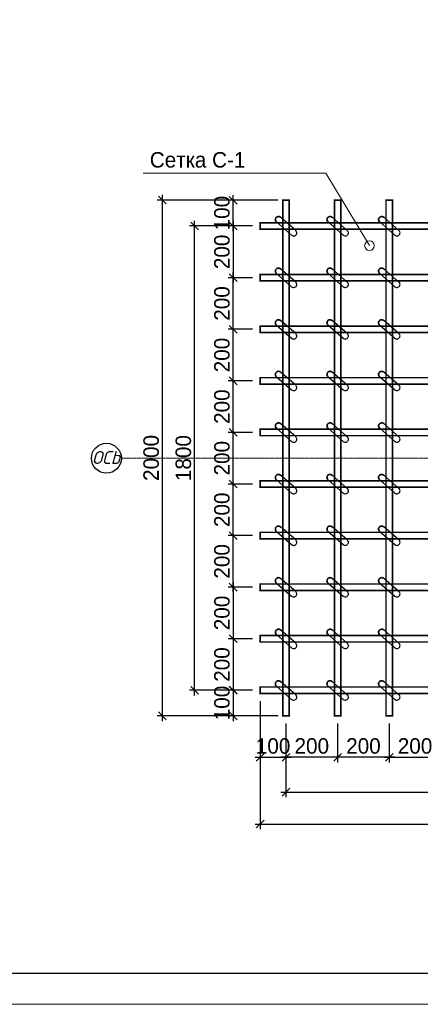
# Model space of a CAD drawing. Header units: millimetres. Extents: x -33345 to 4712671, y -3392 to 121473.
# Tile 63 of 256: x 483811 to 490329, y 44501 to 60536. Entities that reach past the tile are written whole.
import ezdxf

# ---------------------------------------------------------------- set-up
doc = ezdxf.new("R2010")
doc.units = ezdxf.units.MM
doc.linetypes.add('ГОСТ 2.303 5', pattern=[24, 20, -1.5, 1, -1.5])
for name, color, linetype in [('1', 7, 'Continuous'), ('A _razmer rtt', 164, 'Continuous'), ('СПДС_РАЗМЕРЫ', 7, 'Continuous')]:
    doc.layers.add(name, color=color, linetype=linetype)
for name, color, linetype, lineweight in [('Lina', 7, 'Continuous', 20), ('w-Армирования', 172, 'Continuous', 30), ('w-выноски', 7, 'Continuous', 0), ('СПДС_w-ось', 4, 'Continuous', 0)]:
    doc.layers.add(name, color=color, linetype=linetype, lineweight=lineweight)
doc.styles.add('ISO', font='isocpeui.ttf')
doc.styles.get("Standard").update_dxf_attribs({"font": 'arial.ttf'})
doc.styles.add('Toxur', font='isocpeui.ttf', dxfattribs={"height": 250})
doc.styles.add('X-U-RW-01$0$StyleROMANS', font='GOTHIC.TTF')
doc.dimstyles.new('М100', dxfattribs={"dimscale": 100, "dimtxt": 3, "dimasz": 1.5, "dimexe": 1, "dimexo": 1.5, "dimgap": 0.6, "dimtad": 1, "dimdec": 0, "dimtxsty": 'Standard', "dimblk": 'OBLIQUE', "dimcen": 2.5, "dimdle": 1, "dimadec": 0, "dimazin": 0, "dimtfac": 1, "dimtdec": 0, "dimtmove": 0, "dimatfit": 3, "dimldrblk": 'OBLIQUE', "dimfxl": 1.25, "dimarcsym": 0})

# ---------------------------------------------------------------- blocks, each defined once
blk = doc.blocks.new('awe4tD')
at = {"layer": 'Lina', "ltscale": 10}
blk.add_lwpolyline([(-44239015, 22734378), (-44314815, 22734378), (-44314815, 22776378), (-44239015, 22776378)], close=True, dxfattribs=at)
at = {"layer": 'Lina', "lineweight": 30, "ltscale": 10}
blk.add_lwpolyline([(-44239515, 22734878), (-44312815, 22734878), (-44312815, 22775878), (-44239515, 22775878)], close=True, dxfattribs=at)
blk = doc.blocks.new('_Oblique')
at = {"color": 0, "linetype": 'ByBlock', "lineweight": -2}
blk.add_line((-0.5, -0.5), (0.5, 0.5), dxfattribs=at)
blk = doc.blocks.new('*D94')
at = {"layer": 'Defpoints', "color": 0, "lineweight": 13, "ltscale": 4, "transparency": 16777216}
for p in [(1217594, -267128), (1218094, -267564), (1218094, -268367)]:
    blk.add_point(p, dxfattribs=at)
at = {"layer": 'СПДС_РАЗМЕРЫ', "color": 0, "lineweight": -2, "ltscale": 4, "transparency": 16777216}
for p, q in [((1217594, -267278), (1217594, -268467)), ((1218094, -267714), (1218094, -268467)), ((1217494, -268367), (1218194, -268367))]:
    blk.add_line(p, q, dxfattribs=at)
at = {"layer": 'СПДС_РАЗМЕРЫ', "color": 0, "lineweight": -2, "ltscale": 4, "transparency": 16777216, "xscale": 150, "yscale": 150, "zscale": 150, "rotation": 180}
blk.add_blockref('_Oblique', (1217594, -268367), dxfattribs=at)
at = {"layer": 'СПДС_РАЗМЕРЫ', "color": 0, "lineweight": -2, "ltscale": 4, "transparency": 16777216, "xscale": 150, "yscale": 150, "zscale": 150}
blk.add_blockref('_Oblique', (1218094, -268367), dxfattribs=at)
at = {"layer": 'СПДС_РАЗМЕРЫ', "color": 0, "ltscale": 4, "transparency": 16777216, "insert": (1217844, -268149), "char_height": 300, "attachment_point": 5, "style": 'X-U-RW-01$0$StyleROMANS'}
blk.add_mtext('100', dxfattribs=at)
blk = doc.blocks.new('*D96')
at = {"layer": 'Defpoints', "color": 0, "lineweight": 13, "ltscale": 4, "transparency": 16777216}
for p in [(1218094, -267564), (1227094, -267564), (1227094, -269043)]:
    blk.add_point(p, dxfattribs=at)
at = {"layer": 'СПДС_РАЗМЕРЫ', "color": 0, "lineweight": -2, "ltscale": 4, "transparency": 16777216}
for p, q in [((1218094, -267714), (1218094, -269143)), ((1227094, -267714), (1227094, -269143)), ((1217994, -269043), (1227194, -269043))]:
    blk.add_line(p, q, dxfattribs=at)
at = {"layer": 'СПДС_РАЗМЕРЫ', "color": 0, "lineweight": -2, "ltscale": 4, "transparency": 16777216, "xscale": 150, "yscale": 150, "zscale": 150, "rotation": 180}
blk.add_blockref('_Oblique', (1218094, -269043), dxfattribs=at)
at = {"layer": 'СПДС_РАЗМЕРЫ', "color": 0, "lineweight": -2, "ltscale": 4, "transparency": 16777216, "xscale": 150, "yscale": 150, "zscale": 150}
blk.add_blockref('_Oblique', (1227094, -269043), dxfattribs=at)
at = {"layer": 'СПДС_РАЗМЕРЫ', "color": 0, "ltscale": 4, "transparency": 16777216, "insert": (1222594, -268826), "char_height": 300, "attachment_point": 5, "style": 'X-U-RW-01$0$StyleROMANS'}
blk.add_mtext('1800', dxfattribs=at)
blk = doc.blocks.new('*D97')
at = {"layer": 'Defpoints', "color": 0, "lineweight": 13, "ltscale": 4, "transparency": 16777216}
for p in [(1217594, -267128), (1227594, -267065), (1227594, -269663)]:
    blk.add_point(p, dxfattribs=at)
at = {"layer": 'СПДС_РАЗМЕРЫ', "color": 0, "lineweight": -2, "ltscale": 4, "transparency": 16777216}
for p, q in [((1227594, -267215), (1227594, -269763)), ((1217594, -267278), (1217594, -269763)), ((1217494, -269663), (1227694, -269663))]:
    blk.add_line(p, q, dxfattribs=at)
at = {"layer": 'СПДС_РАЗМЕРЫ', "color": 0, "lineweight": -2, "ltscale": 4, "transparency": 16777216, "xscale": 150, "yscale": 150, "zscale": 150, "rotation": 180}
blk.add_blockref('_Oblique', (1217594, -269663), dxfattribs=at)
at = {"layer": 'СПДС_РАЗМЕРЫ', "color": 0, "lineweight": -2, "ltscale": 4, "transparency": 16777216, "xscale": 150, "yscale": 150, "zscale": 150}
blk.add_blockref('_Oblique', (1227594, -269663), dxfattribs=at)
at = {"layer": 'СПДС_РАЗМЕРЫ', "color": 0, "ltscale": 4, "transparency": 16777216, "insert": (1222594, -269446), "char_height": 300, "attachment_point": 5, "style": 'X-U-RW-01$0$StyleROMANS'}
blk.add_mtext('2000', dxfattribs=at)
blk = doc.blocks.new('*D98')
at = {"layer": 'Defpoints', "color": 0, "lineweight": 13, "ltscale": 4, "transparency": 16777216}
for p in [(1217594, -258067), (1217071, -259070), (1217594, -259070)]:
    blk.add_point(p, dxfattribs=at)
at = {"layer": 'СПДС_РАЗМЕРЫ', "color": 0, "lineweight": -2, "ltscale": 4, "transparency": 16777216}
for p, q in [((1217444, -258067), (1216971, -258067)), ((1217071, -257967), (1217071, -259170)), ((1217444, -259070), (1216971, -259070))]:
    blk.add_line(p, q, dxfattribs=at)
at = {"layer": 'СПДС_РАЗМЕРЫ', "color": 0, "lineweight": -2, "ltscale": 4, "transparency": 16777216, "xscale": 150, "yscale": 150, "zscale": 150}
for p, rotation in [((1217071, -258067), 90), ((1217071, -259070), 270)]:
    blk.add_blockref('_Oblique', p, dxfattribs=dict(at, rotation=rotation))
at = {"layer": 'СПДС_РАЗМЕРЫ', "color": 0, "ltscale": 4, "transparency": 16777216, "insert": (1216854, -258569), "char_height": 300, "attachment_point": 5, "rotation": 90, "style": 'X-U-RW-01$0$StyleROMANS'}
blk.add_mtext('200', dxfattribs=at)
blk = doc.blocks.new('*D99')
at = {"layer": 'Defpoints', "color": 0, "lineweight": 13, "ltscale": 4, "transparency": 16777216}
for p in [(1216324, -258067), (1217594, -258067), (1217594, -267067)]:
    blk.add_point(p, dxfattribs=at)
at = {"layer": 'СПДС_РАЗМЕРЫ', "color": 0, "lineweight": -2, "ltscale": 4, "transparency": 16777216}
for p, q in [((1217444, -258067), (1216224, -258067)), ((1216324, -267167), (1216324, -257967)), ((1217444, -267067), (1216224, -267067))]:
    blk.add_line(p, q, dxfattribs=at)
at = {"layer": 'СПДС_РАЗМЕРЫ', "color": 0, "lineweight": -2, "ltscale": 4, "transparency": 16777216, "xscale": 150, "yscale": 150, "zscale": 150}
for p, rotation in [((1216324, -258067), 90), ((1216324, -267067), 270)]:
    blk.add_blockref('_Oblique', p, dxfattribs=dict(at, rotation=rotation))
at = {"layer": 'СПДС_РАЗМЕРЫ', "color": 0, "ltscale": 4, "transparency": 16777216, "insert": (1216107, -262567), "char_height": 300, "attachment_point": 5, "rotation": 90, "style": 'X-U-RW-01$0$StyleROMANS'}
blk.add_mtext('1800', dxfattribs=at)
blk = doc.blocks.new('*D100')
at = {"layer": 'Defpoints', "color": 0, "lineweight": 13, "ltscale": 4, "transparency": 16777216}
for p in [(1215700, -257565), (1218094, -257565), (1218032, -267564)]:
    blk.add_point(p, dxfattribs=at)
at = {"layer": 'СПДС_РАЗМЕРЫ', "color": 0, "lineweight": -2, "ltscale": 4, "transparency": 16777216}
for p, q in [((1215700, -267664), (1215700, -257465)), ((1217944, -257565), (1215600, -257565)), ((1217882, -267564), (1215600, -267564))]:
    blk.add_line(p, q, dxfattribs=at)
at = {"layer": 'СПДС_РАЗМЕРЫ', "color": 0, "lineweight": -2, "ltscale": 4, "transparency": 16777216, "xscale": 150, "yscale": 150, "zscale": 150}
for p, rotation in [((1215700, -257565), 90), ((1215700, -267564), 270)]:
    blk.add_blockref('_Oblique', p, dxfattribs=dict(at, rotation=rotation))
at = {"layer": 'СПДС_РАЗМЕРЫ', "color": 0, "ltscale": 4, "transparency": 16777216, "insert": (1215483, -262564), "char_height": 300, "attachment_point": 5, "rotation": 90, "style": 'X-U-RW-01$0$StyleROMANS'}
blk.add_mtext('2000', dxfattribs=at)
blk = doc.blocks.new('*D105')
at = {"layer": 'Defpoints', "color": 0, "lineweight": 13, "ltscale": 4, "transparency": 16777216}
for p in [(1217071, -257567), (1218094, -257567), (1217594, -258067)]:
    blk.add_point(p, dxfattribs=at)
at = {"layer": 'СПДС_РАЗМЕРЫ', "color": 0, "lineweight": -2, "ltscale": 4, "transparency": 16777216}
for p, q in [((1217071, -258167), (1217071, -257467)), ((1217944, -257567), (1216971, -257567)), ((1217444, -258067), (1216971, -258067))]:
    blk.add_line(p, q, dxfattribs=at)
at = {"layer": 'СПДС_РАЗМЕРЫ', "color": 0, "lineweight": -2, "ltscale": 4, "transparency": 16777216, "xscale": 150, "yscale": 150, "zscale": 150}
for p, rotation in [((1217071, -257567), 90), ((1217071, -258067), 270)]:
    blk.add_blockref('_Oblique', p, dxfattribs=dict(at, rotation=rotation))
at = {"layer": 'СПДС_РАЗМЕРЫ', "color": 0, "ltscale": 4, "transparency": 16777216, "insert": (1216854, -257817), "char_height": 300, "attachment_point": 5, "rotation": 90, "style": 'X-U-RW-01$0$StyleROMANS'}
blk.add_mtext('100', dxfattribs=at)
blk = doc.blocks.new('*D106')
at = {"layer": 'Defpoints', "color": 0, "lineweight": 13, "ltscale": 4, "transparency": 16777216}
for p in [(1217594, -267065), (1217071, -267564), (1218094, -267564)]:
    blk.add_point(p, dxfattribs=at)
at = {"layer": 'СПДС_РАЗМЕРЫ', "color": 0, "lineweight": -2, "ltscale": 4, "transparency": 16777216}
for p, q in [((1217071, -266965), (1217071, -267664)), ((1217444, -267065), (1216971, -267065)), ((1217944, -267564), (1216971, -267564))]:
    blk.add_line(p, q, dxfattribs=at)
at = {"layer": 'СПДС_РАЗМЕРЫ', "color": 0, "lineweight": -2, "ltscale": 4, "transparency": 16777216, "xscale": 150, "yscale": 150, "zscale": 150}
for p, rotation in [((1217071, -267065), 90), ((1217071, -267564), 270)]:
    blk.add_blockref('_Oblique', p, dxfattribs=dict(at, rotation=rotation))
at = {"layer": 'СПДС_РАЗМЕРЫ', "color": 0, "ltscale": 4, "transparency": 16777216, "insert": (1216854, -267315), "char_height": 300, "attachment_point": 5, "rotation": 90, "style": 'X-U-RW-01$0$StyleROMANS'}
blk.add_mtext('100', dxfattribs=at)
blk = doc.blocks.new('*D107')
at = {"layer": 'Defpoints', "color": 0, "lineweight": 13, "ltscale": 4, "transparency": 16777216}
for p in [(1217594, -265069), (1217071, -266068), (1217594, -266068)]:
    blk.add_point(p, dxfattribs=at)
at = {"layer": 'СПДС_РАЗМЕРЫ', "color": 0, "lineweight": -2, "ltscale": 4, "transparency": 16777216}
for p, q in [((1217444, -265069), (1216971, -265069)), ((1217071, -264969), (1217071, -266168)), ((1217444, -266068), (1216971, -266068))]:
    blk.add_line(p, q, dxfattribs=at)
at = {"layer": 'СПДС_РАЗМЕРЫ', "color": 0, "lineweight": -2, "ltscale": 4, "transparency": 16777216, "xscale": 150, "yscale": 150, "zscale": 150}
for p, rotation in [((1217071, -265069), 90), ((1217071, -266068), 270)]:
    blk.add_blockref('_Oblique', p, dxfattribs=dict(at, rotation=rotation))
at = {"layer": 'СПДС_РАЗМЕРЫ', "color": 0, "ltscale": 4, "transparency": 16777216, "insert": (1216854, -265569), "char_height": 300, "attachment_point": 5, "rotation": 90, "style": 'X-U-RW-01$0$StyleROMANS'}
blk.add_mtext('200', dxfattribs=at)
blk = doc.blocks.new('*D108')
at = {"layer": 'Defpoints', "color": 0, "lineweight": 13, "ltscale": 4, "transparency": 16777216}
for p in [(1217594, -266068), (1217071, -267069), (1217594, -267069)]:
    blk.add_point(p, dxfattribs=at)
at = {"layer": 'СПДС_РАЗМЕРЫ', "color": 0, "lineweight": -2, "ltscale": 4, "transparency": 16777216}
for p, q in [((1217444, -266068), (1216971, -266068)), ((1217071, -265968), (1217071, -267169)), ((1217444, -267069), (1216971, -267069))]:
    blk.add_line(p, q, dxfattribs=at)
at = {"layer": 'СПДС_РАЗМЕРЫ', "color": 0, "lineweight": -2, "ltscale": 4, "transparency": 16777216, "xscale": 150, "yscale": 150, "zscale": 150}
for p, rotation in [((1217071, -266068), 90), ((1217071, -267069), 270)]:
    blk.add_blockref('_Oblique', p, dxfattribs=dict(at, rotation=rotation))
at = {"layer": 'СПДС_РАЗМЕРЫ', "color": 0, "ltscale": 4, "transparency": 16777216, "insert": (1216854, -266569), "char_height": 300, "attachment_point": 5, "rotation": 90, "style": 'X-U-RW-01$0$StyleROMANS'}
blk.add_mtext('200', dxfattribs=at)
blk = doc.blocks.new('*D111')
at = {"layer": 'Defpoints', "color": 0, "lineweight": 13, "ltscale": 4, "transparency": 16777216}
for p in [(1220094, -267564), (1221094, -267564), (1221094, -268367)]:
    blk.add_point(p, dxfattribs=at)
at = {"layer": 'СПДС_РАЗМЕРЫ', "color": 0, "lineweight": -2, "ltscale": 4, "transparency": 16777216}
for p, q in [((1220094, -267714), (1220094, -268467)), ((1221094, -267714), (1221094, -268467)), ((1219994, -268367), (1221194, -268367))]:
    blk.add_line(p, q, dxfattribs=at)
at = {"layer": 'СПДС_РАЗМЕРЫ', "color": 0, "lineweight": -2, "ltscale": 4, "transparency": 16777216, "xscale": 150, "yscale": 150, "zscale": 150, "rotation": 180}
blk.add_blockref('_Oblique', (1220094, -268367), dxfattribs=at)
at = {"layer": 'СПДС_РАЗМЕРЫ', "color": 0, "lineweight": -2, "ltscale": 4, "transparency": 16777216, "xscale": 150, "yscale": 150, "zscale": 150}
blk.add_blockref('_Oblique', (1221094, -268367), dxfattribs=at)
at = {"layer": 'СПДС_РАЗМЕРЫ', "color": 0, "ltscale": 4, "transparency": 16777216, "insert": (1220594, -268149), "char_height": 300, "attachment_point": 5, "style": 'X-U-RW-01$0$StyleROMANS'}
blk.add_mtext('200', dxfattribs=at)
blk = doc.blocks.new('ftr')
at = {"layer": '1', "lineweight": 30, "ltscale": 10}
for points in [[(1246317, -270907), (1246022, -270651)], [(1245944, -270742), (1246239, -270998)]]:
    blk.add_lwpolyline(points, dxfattribs=at)
blk.add_arc((1246278, -270952), 60, 228.9886, 49.2181, dxfattribs=at)
at = {"layer": 'w-Армирования', "color": 0, "lineweight": 35, "ltscale": 100}
blk.add_arc((1245983, -270697), 60, 49.1034, 229.1233, dxfattribs=at)
blk = doc.blocks.new('*D86')
at = {"layer": 'Defpoints', "color": 0, "lineweight": 13, "ltscale": 4, "transparency": 16777216}
for p in [(1217071, -264069), (1217594, -264069), (1217594, -265069)]:
    blk.add_point(p, dxfattribs=at)
at = {"layer": 'СПДС_РАЗМЕРЫ', "color": 0, "lineweight": -2, "ltscale": 4, "transparency": 16777216}
for p, q in [((1217071, -265169), (1217071, -263969)), ((1217444, -264069), (1216971, -264069)), ((1217444, -265069), (1216971, -265069))]:
    blk.add_line(p, q, dxfattribs=at)
at = {"layer": 'СПДС_РАЗМЕРЫ', "color": 0, "lineweight": -2, "ltscale": 4, "transparency": 16777216, "xscale": 150, "yscale": 150, "zscale": 150}
for p, rotation in [((1217071, -264069), 90), ((1217071, -265069), 270)]:
    blk.add_blockref('_Oblique', p, dxfattribs=dict(at, rotation=rotation))
at = {"layer": 'СПДС_РАЗМЕРЫ', "color": 0, "ltscale": 4, "transparency": 16777216, "insert": (1216854, -264569), "char_height": 300, "attachment_point": 5, "rotation": 90, "style": 'X-U-RW-01$0$StyleROMANS'}
blk.add_mtext('200', dxfattribs=at)
blk = doc.blocks.new('*D87')
at = {"layer": 'Defpoints', "color": 0, "lineweight": 13, "ltscale": 4, "transparency": 16777216}
for p in [(1217071, -263069), (1217594, -263069), (1217594, -264069)]:
    blk.add_point(p, dxfattribs=at)
at = {"layer": 'СПДС_РАЗМЕРЫ', "color": 0, "lineweight": -2, "ltscale": 4, "transparency": 16777216}
for p, q in [((1217071, -264169), (1217071, -262969)), ((1217444, -263069), (1216971, -263069)), ((1217444, -264069), (1216971, -264069))]:
    blk.add_line(p, q, dxfattribs=at)
at = {"layer": 'СПДС_РАЗМЕРЫ', "color": 0, "lineweight": -2, "ltscale": 4, "transparency": 16777216, "xscale": 150, "yscale": 150, "zscale": 150}
for p, rotation in [((1217071, -263069), 90), ((1217071, -264069), 270)]:
    blk.add_blockref('_Oblique', p, dxfattribs=dict(at, rotation=rotation))
at = {"layer": 'СПДС_РАЗМЕРЫ', "color": 0, "ltscale": 4, "transparency": 16777216, "insert": (1216854, -263569), "char_height": 300, "attachment_point": 5, "rotation": 90, "style": 'X-U-RW-01$0$StyleROMANS'}
blk.add_mtext('200', dxfattribs=at)
blk = doc.blocks.new('*D88')
at = {"layer": 'Defpoints', "color": 0, "lineweight": 13, "ltscale": 4, "transparency": 16777216}
for p in [(1217071, -262069), (1217594, -262069), (1217594, -263069)]:
    blk.add_point(p, dxfattribs=at)
at = {"layer": 'СПДС_РАЗМЕРЫ', "color": 0, "lineweight": -2, "ltscale": 4, "transparency": 16777216}
for p, q in [((1217444, -262069), (1216971, -262069)), ((1217071, -263169), (1217071, -261969)), ((1217444, -263069), (1216971, -263069))]:
    blk.add_line(p, q, dxfattribs=at)
at = {"layer": 'СПДС_РАЗМЕРЫ', "color": 0, "lineweight": -2, "ltscale": 4, "transparency": 16777216, "xscale": 150, "yscale": 150, "zscale": 150}
for p, rotation in [((1217071, -262069), 90), ((1217071, -263069), 270)]:
    blk.add_blockref('_Oblique', p, dxfattribs=dict(at, rotation=rotation))
at = {"layer": 'СПДС_РАЗМЕРЫ', "color": 0, "ltscale": 4, "transparency": 16777216, "insert": (1216854, -262569), "char_height": 300, "attachment_point": 5, "rotation": 90, "style": 'X-U-RW-01$0$StyleROMANS'}
blk.add_mtext('200', dxfattribs=at)
blk = doc.blocks.new('*D89')
at = {"layer": 'Defpoints', "color": 0, "lineweight": 13, "ltscale": 4, "transparency": 16777216}
for p in [(1217071, -261069), (1217594, -261069), (1217594, -262069)]:
    blk.add_point(p, dxfattribs=at)
at = {"layer": 'СПДС_РАЗМЕРЫ', "color": 0, "lineweight": -2, "ltscale": 4, "transparency": 16777216}
for p, q in [((1217444, -261069), (1216971, -261069)), ((1217071, -262169), (1217071, -260969)), ((1217444, -262069), (1216971, -262069))]:
    blk.add_line(p, q, dxfattribs=at)
at = {"layer": 'СПДС_РАЗМЕРЫ', "color": 0, "lineweight": -2, "ltscale": 4, "transparency": 16777216, "xscale": 150, "yscale": 150, "zscale": 150}
for p, rotation in [((1217071, -261069), 90), ((1217071, -262069), 270)]:
    blk.add_blockref('_Oblique', p, dxfattribs=dict(at, rotation=rotation))
at = {"layer": 'СПДС_РАЗМЕРЫ', "color": 0, "ltscale": 4, "transparency": 16777216, "insert": (1216854, -261569), "char_height": 300, "attachment_point": 5, "rotation": 90, "style": 'X-U-RW-01$0$StyleROMANS'}
blk.add_mtext('200', dxfattribs=at)
blk = doc.blocks.new('*D90')
at = {"layer": 'Defpoints', "color": 0, "lineweight": 13, "ltscale": 4, "transparency": 16777216}
for p in [(1217071, -260069), (1217594, -260069), (1217594, -261069)]:
    blk.add_point(p, dxfattribs=at)
at = {"layer": 'СПДС_РАЗМЕРЫ', "color": 0, "lineweight": -2, "ltscale": 4, "transparency": 16777216}
for p, q in [((1217071, -261169), (1217071, -259969)), ((1217444, -260069), (1216971, -260069)), ((1217444, -261069), (1216971, -261069))]:
    blk.add_line(p, q, dxfattribs=at)
at = {"layer": 'СПДС_РАЗМЕРЫ', "color": 0, "lineweight": -2, "ltscale": 4, "transparency": 16777216, "xscale": 150, "yscale": 150, "zscale": 150}
for p, rotation in [((1217071, -260069), 90), ((1217071, -261069), 270)]:
    blk.add_blockref('_Oblique', p, dxfattribs=dict(at, rotation=rotation))
at = {"layer": 'СПДС_РАЗМЕРЫ', "color": 0, "ltscale": 4, "transparency": 16777216, "insert": (1216854, -260569), "char_height": 300, "attachment_point": 5, "rotation": 90, "style": 'X-U-RW-01$0$StyleROMANS'}
blk.add_mtext('200', dxfattribs=at)
blk = doc.blocks.new('*D91')
at = {"layer": 'Defpoints', "color": 0, "lineweight": 13, "ltscale": 4, "transparency": 16777216}
for p in [(1217071, -259069), (1217594, -259069), (1217594, -260069)]:
    blk.add_point(p, dxfattribs=at)
at = {"layer": 'СПДС_РАЗМЕРЫ', "color": 0, "lineweight": -2, "ltscale": 4, "transparency": 16777216}
for p, q in [((1217071, -260169), (1217071, -258969)), ((1217444, -259069), (1216971, -259069)), ((1217444, -260069), (1216971, -260069))]:
    blk.add_line(p, q, dxfattribs=at)
at = {"layer": 'СПДС_РАЗМЕРЫ', "color": 0, "lineweight": -2, "ltscale": 4, "transparency": 16777216, "xscale": 150, "yscale": 150, "zscale": 150}
for p, rotation in [((1217071, -259069), 90), ((1217071, -260069), 270)]:
    blk.add_blockref('_Oblique', p, dxfattribs=dict(at, rotation=rotation))
at = {"layer": 'СПДС_РАЗМЕРЫ', "color": 0, "ltscale": 4, "transparency": 16777216, "insert": (1216854, -259569), "char_height": 300, "attachment_point": 5, "rotation": 90, "style": 'X-U-RW-01$0$StyleROMANS'}
blk.add_mtext('200', dxfattribs=at)
blk = doc.blocks.new('*D92')
at = {"layer": 'Defpoints', "color": 0, "lineweight": 13, "ltscale": 4, "transparency": 16777216}
for p in [(1219094, -267564), (1220094, -267564), (1219094, -268367)]:
    blk.add_point(p, dxfattribs=at)
at = {"layer": 'СПДС_РАЗМЕРЫ', "color": 0, "lineweight": -2, "ltscale": 4, "transparency": 16777216}
for p, q in [((1219094, -267714), (1219094, -268467)), ((1220094, -267714), (1220094, -268467)), ((1220194, -268367), (1218994, -268367))]:
    blk.add_line(p, q, dxfattribs=at)
at = {"layer": 'СПДС_РАЗМЕРЫ', "color": 0, "lineweight": -2, "ltscale": 4, "transparency": 16777216, "xscale": 150, "yscale": 150, "zscale": 150, "rotation": 180}
blk.add_blockref('_Oblique', (1219094, -268367), dxfattribs=at)
at = {"layer": 'СПДС_РАЗМЕРЫ', "color": 0, "lineweight": -2, "ltscale": 4, "transparency": 16777216, "xscale": 150, "yscale": 150, "zscale": 150}
blk.add_blockref('_Oblique', (1220094, -268367), dxfattribs=at)
at = {"layer": 'СПДС_РАЗМЕРЫ', "color": 0, "ltscale": 4, "transparency": 16777216, "insert": (1219594, -268149), "char_height": 300, "attachment_point": 5, "style": 'X-U-RW-01$0$StyleROMANS'}
blk.add_mtext('200', dxfattribs=at)
blk = doc.blocks.new('*D93')
at = {"layer": 'Defpoints', "color": 0, "lineweight": 13, "ltscale": 4, "transparency": 16777216}
for p in [(1218094, -267564), (1219094, -267564), (1218094, -268367)]:
    blk.add_point(p, dxfattribs=at)
at = {"layer": 'СПДС_РАЗМЕРЫ', "color": 0, "lineweight": -2, "ltscale": 4, "transparency": 16777216}
for p, q in [((1218094, -267714), (1218094, -268467)), ((1219094, -267714), (1219094, -268467)), ((1219194, -268367), (1217994, -268367))]:
    blk.add_line(p, q, dxfattribs=at)
at = {"layer": 'СПДС_РАЗМЕРЫ', "color": 0, "lineweight": -2, "ltscale": 4, "transparency": 16777216, "xscale": 150, "yscale": 150, "zscale": 150, "rotation": 180}
blk.add_blockref('_Oblique', (1218094, -268367), dxfattribs=at)
at = {"layer": 'СПДС_РАЗМЕРЫ', "color": 0, "lineweight": -2, "ltscale": 4, "transparency": 16777216, "xscale": 150, "yscale": 150, "zscale": 150}
blk.add_blockref('_Oblique', (1219094, -268367), dxfattribs=at)
at = {"layer": 'СПДС_РАЗМЕРЫ', "color": 0, "ltscale": 4, "transparency": 16777216, "insert": (1218594, -268149), "char_height": 300, "attachment_point": 5, "style": 'X-U-RW-01$0$StyleROMANS'}
blk.add_mtext('200', dxfattribs=at)
blk = doc.blocks.new('setk1')
at = {"lineweight": 15, "ltscale": 4}
blk.add_line((1218866.3, -257045.4), (1219711.2, -258448.4), dxfattribs=at)
blk.add_circle((1219711.2, -258448.4), 93.3, dxfattribs=at)
at = {"layer": 'w-Армирования', "color": 0, "lineweight": 35, "ltscale": 100, "const_width": 30}
for points in [[(1218156.9, -267563.9), (1218031.9, -267563.9), (1218031.9, -257566.5), (1218156.9, -257566.5)], [(1219156.9, -267563.9), (1219031.9, -267563.9), (1219031.9, -257566.5), (1219156.9, -257566.5)], [(1220156.9, -267563.9), (1220031.9, -267563.9), (1220031.9, -257566.5), (1220156.9, -257566.5)], [(1217594.4, -258004.9), (1217594.4, -258129.9), (1227594.4, -258130), (1227594.4, -258005)], [(1217594.4, -259007), (1217594.4, -259132), (1227594.4, -259132.1), (1227594.4, -259007.1)], [(1217594.4, -260007), (1217594.4, -260132), (1227594.4, -260132.1), (1227594.4, -260007.1)], [(1217594.4, -261007), (1217594.4, -261132), (1227594.4, -261132.1), (1227594.4, -261007.1)], [(1217594.4, -262007), (1217594.4, -262132), (1227594.4, -262132.1), (1227594.4, -262007.1)], [(1217594.4, -263007), (1217594.4, -263132), (1227594.4, -263132.1), (1227594.4, -263007.1)], [(1217594.4, -264007), (1217594.4, -264132), (1227594.4, -264132.1), (1227594.4, -264007.1)], [(1217594.4, -265007), (1217594.4, -265132), (1227594.4, -265132.1), (1227594.4, -265007.1)], [(1217594.4, -266007), (1217594.4, -266132), (1227594.4, -266132.1), (1227594.4, -266007.1)], [(1217594.4, -267004.2), (1217594.4, -267129.2), (1227594.4, -267129.3), (1227594.4, -267004.3)]]:
    blk.add_lwpolyline(points, close=True, dxfattribs=at)
at = {"layer": 'w-выноски', "color": 0, "lineweight": 0, "ltscale": 4}
blk.add_line((1215328.4, -257045.4), (1218866.3, -257045.4), dxfattribs=at)
at = {"layer": 'СПДС_w-ось', "color": 0, "linetype": 'ГОСТ 2.303 5', "lineweight": 9, "ltscale": 4}
blk.add_lwpolyline([(1224585.3, -262569.6), (1227559.1, -262569.6), (1215375.8, -262569.6), (1214904.6, -262569.6)], dxfattribs=at)
at = {"layer": 'СПДС_РАЗМЕРЫ', "color": 0, "ltscale": 4}
blk.add_circle((1214614.8, -262569.6), 289.8, dxfattribs=at)
at = {"layer": 'A _razmer rtt'}
for p in [(-28035.2, 12753.2), (-27035.2, 12753.2), (-26035.2, 12753.2), (-28035.2, 11753.1), (-27035.2, 11753.1), (-26035.2, 11753.1), (-28035.2, 10753.1), (-27035.2, 10753.1), (-26035.2, 10753.1), (-28035.2, 9753.1), (-27035.2, 9753.1), (-26035.2, 9753.1), (-28035.2, 8753.1), (-27035.2, 8753.1), (-26035.2, 8753.1), (-28035.2, 7753.1), (-27035.2, 7753.1), (-26035.2, 7753.1), (-28035.2, 6753.1), (-27035.2, 6753.1), (-26035.2, 6753.1), (-28035.2, 5753.1), (-27035.2, 5753.1), (-26035.2, 5753.1), (-28035.2, 4753.1), (-27035.2, 4753.1), (-26035.2, 4753.1), (-28035.2, 3753.1), (-27035.2, 3753.1), (-26035.2, 3753.1)]:
    blk.add_blockref('ftr', p, dxfattribs=at)
at = {"insert": (1215455.2, -256634.2), "char_height": 300, "width": 3547.04, "attachment_point": 1, "style": 'X-U-RW-01$0$StyleROMANS'}
blk.add_mtext('Сетка С-1', dxfattribs=at)
at = {"layer": 'A _razmer rtt', "insert": (1214336.6, -262430.4), "char_height": 250, "width": 188.761, "attachment_point": 1, "style": 'Toxur'}
blk.add_mtext('ОСЬ', dxfattribs=at)
at = {"layer": 'СПДС_РАЗМЕРЫ', "color": 0, "ltscale": 4}
for base, p1, p2, angle, picture, middle in [((1215700.1, -257564.5), (1218031.9, -267563.9), (1218094.4, -257564.5), 90, '*D100', (1215482.6, -262564.2)), ((1216324.4, -258067.4), (1217594.4, -267066.7), (1217594.4, -258067.4), 90, '*D99', (1216106.8, -262567)), ((1217071.3, -259069.6), (1217594.4, -258067.5), (1217594.4, -259069.6), 270, '*D98', (1216853.7, -258568.5)), ((1217071.3, -259069.5), (1217594.4, -260069.5), (1217594.4, -259069.5), 270, '*D91', (1216853.7, -259569.5)), ((1217071.3, -260069.5), (1217594.4, -261069.5), (1217594.4, -260069.5), 270, '*D90', (1216853.7, -260569.5)), ((1217071.3, -261069.5), (1217594.4, -262069.5), (1217594.4, -261069.5), 270, '*D89', (1216853.7, -261569.5)), ((1217071.3, -262069.5), (1217594.4, -263069.5), (1217594.4, -262069.5), 270, '*D88', (1216853.7, -262569.5)), ((1217071.3, -263069.5), (1217594.4, -264069.5), (1217594.4, -263069.5), 270, '*D87', (1216853.7, -263569.5)), ((1217071.3, -264069.5), (1217594.4, -265069.5), (1217594.4, -264069.5), 270, '*D86', (1216853.7, -264569.5)), ((1217071.3, -266068.1), (1217594.4, -265069.5), (1217594.4, -266068.1), 270, '*D107', (1216853.7, -265568.8)), ((1217071.2, -267069.5), (1217594.4, -266068.1), (1217594.4, -267069.5), 270, '*D108', (1216853.7, -266568.8))]:
    dim = blk.add_linear_dim(base=base, p1=p1, p2=p2, angle=angle, dimstyle='М100', override={"dimlfac": 0.2, "dimtxsty": 'X-U-RW-01$0$StyleROMANS'}, dxfattribs=at)
    dim.commit()
    dim.dimension.update_dxf_attribs({"geometry": picture, "text_midpoint": middle})
for base, p1, p2, picture, middle in [((1217071.3, -257566.5), (1217594.4, -258067.5), (1218094.4, -257566.5), '*D105', (1217071.3, -257817)), ((1217071.2, -267563.9), (1217594.4, -267065.3), (1218094.4, -267563.9), '*D106', (1217071.2, -267314.6))]:
    dim = blk.add_linear_dim(base=base, p1=p1, p2=p2, angle=90, dimstyle='М100', override={"dimlfac": 0.2, "dimtxsty": 'X-U-RW-01$0$StyleROMANS'}, dxfattribs=at)
    dim.commit()
    dim.dimension.update_dxf_attribs({"geometry": picture, "text_midpoint": middle, "dimtype": 128})
dim = blk.add_linear_dim(base=(1218094.4, -268366.8), p1=(1217594.4, -267127.9), p2=(1218094.4, -267563.9), dimstyle='М100', override={"dimlfac": 0.2, "dimtxsty": 'X-U-RW-01$0$StyleROMANS'}, dxfattribs=at)
dim.commit()
dim.dimension.update_dxf_attribs({"geometry": '*D94', "text_midpoint": (1217844.4, -268366.8), "dimtype": 128})
for base, p1, p2, picture, middle in [((1227594.4, -269663.2), (1217594.4, -267127.9), (1227594.4, -267065.4), '*D97', (1222594.4, -269445.7)), ((1227094.4, -269043.1), (1218094.4, -267563.9), (1227094.4, -267563.9), '*D96', (1222594.4, -268825.5)), ((1218094.4, -268366.8), (1219094.4, -267563.9), (1218094.4, -267563.9), '*D93', (1218594.4, -268149.3)), ((1219094.4, -268366.8), (1220094.4, -267563.9), (1219094.4, -267563.9), '*D92', (1219594.4, -268149.3)), ((1221094.4, -268366.8), (1220094.4, -267563.9), (1221094.4, -267563.9), '*D111', (1220594.4, -268149.3))]:
    dim = blk.add_linear_dim(base=base, p1=p1, p2=p2, dimstyle='М100', override={"dimlfac": 0.2, "dimtxsty": 'X-U-RW-01$0$StyleROMANS'}, dxfattribs=at)
    dim.commit()
    dim.dimension.update_dxf_attribs({"geometry": picture, "text_midpoint": middle})

msp = doc.modelspace()

# ---------------------------------------------------------------- block references
msp.add_blockref('awe4tD', (44758103.28, -22689876.566))
at = {"layer": 'A _razmer rtt', "xscale": 0.8399999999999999, "yscale": 0.8399999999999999, "zscale": 0.8399999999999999}
msp.add_blockref('setk1', (-535054.821, 273952.518), dxfattribs=at)

# ---------------------------------------------------------------- texts
at = {"attachment_point": 1}
for s, insert, char_height, width, style in [('\\pi4343.31532;{\\LА-А\\P\\pi0;Армирование приямка. M 1:20}', (351439.431, 62275.551), 500, 9875.6458, 'ISO'), ('\\pi459.54;{\\LСечение 1-1}', (313715.202, 60078.462), 400, 17728.76474, 'X-U-RW-01$0$StyleROMANS'), ('\\pi2734.5;{\\H1.33333x;Примечание:\\H1.25003x; \\P\\pi0;}1. Данный лист читать совместно с листом {\\C1;КР-3.\\P}2. Бетонирование допускается после установки всех выпускаемых стержней в вертикальные конструкции.', (328516.802, 47688.501), 300, 15750.75644, 'ISO')]:
    msp.add_mtext(s, dxfattribs=dict(at, insert=insert, char_height=char_height, width=width, style=style))

doc.saveas('drawing.dxf')
